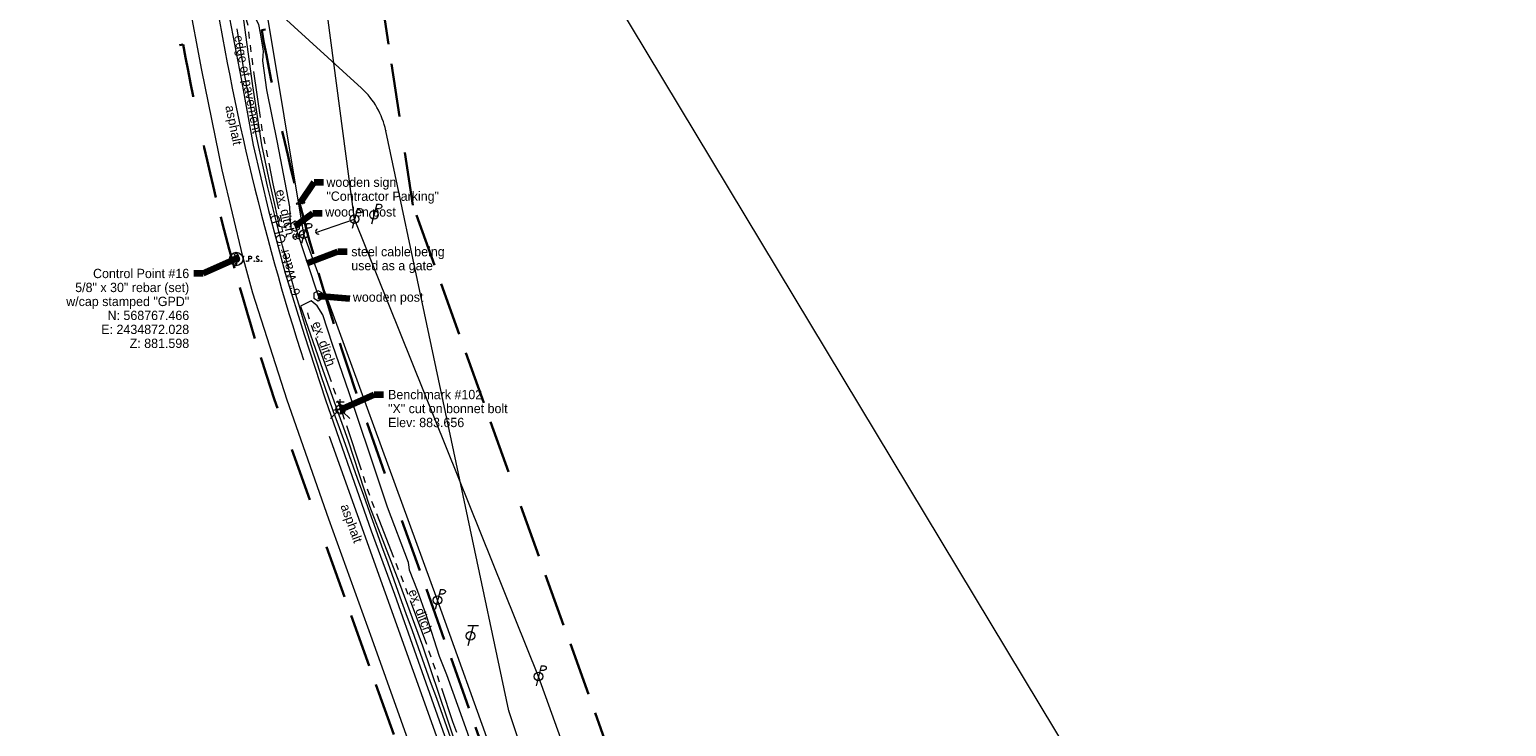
# Model space of a CAD drawing. Header units: feet. Extents: x 2433273 to 2447442, y 555003 to 575201.
# Tile 174 of 226: x 2434717 to 2435827, y 568416 to 568940. Entities that reach past the tile are written whole.
import ezdxf
from ezdxf.enums import TextEntityAlignment as Align

# ---------------------------------------------------------------- set-up
doc = ezdxf.new("R2010")
doc.units = ezdxf.units.FT
doc.header["$LTSCALE"] = 50
doc.header["$MEASUREMENT"] = 0
for name, pattern in [('cl20', [100, 5, -5, 80, -5, 5]), ('DGN Style 2', [484.236387, 290.541832, -193.694555]), ('DGN Style 3', [677.930942, 484.236387, -193.694555]), ('esmtuex', [4.65, 0.8, -0.275, -0.275, 0.8, -0.3, 0.8, -0.3, 0.8, -0.3]), ('rowex', [4.85, 0.8, -0.375, -0.375, 0.8, -0.3, 0.8, -0.3, 0.8, -0.3]), ('stream', [1.4, 0.7, -0.1, 0.1, -0.1, 0.1, -0.1, 0.1, -0.1])]:
    doc.linetypes.add(name, pattern=pattern)
for name, color, linetype, lineweight in [('DR_X_Ditch', 133, 'stream', 0), ('PV_X_EOP', 7, 'DGN Style 3', 0), ('RD_X_Cells', 7, 'Continuous', 0), ('RD_X_Misc_Items', 1, 'DGN Style 3', 13), ('RW_X_CL_20', 6, 'cl20', 0), ('RW_X_Esmt_U', 6, 'esmtuex', 30), ('RW_X_Fee_RW', 6, 'rowex', 30), ('SN_X_Private', 40, 'Continuous', 0), ('SV_P_Mon_Cells_Set', 7, 'Continuous', 0), ('SV_X_Break_Lines', 4, 'DGN Style 2', 0), ('SV_X_Control_Cells_Found', 7, 'Continuous', 0), ('SV_X_Text', 7, 'Continuous', 0), ('UT_X_Electric_Cells', 1, 'Continuous', 0), ('UT_X_Misc_Cells', 7, 'Continuous', 0), ('UT_X_Overhead_Electric', 1, 'Continuous', 0), ('UT_X_Telecom_Cells', 30, 'Continuous', 0), ('UT_X_Water', 133, 'Continuous', 0), ('UT_X_Water_Cells', 133, 'Continuous', 0), ('UT_X_Water_Cells (Construction)', 133, 'Continuous', 0), ('UT_X_Water_Text', 7, 'Continuous', 0)]:
    doc.layers.add(name, color=color, linetype=linetype, lineweight=lineweight)
doc.layers.add('GK_Visualization', color=30, linetype='Continuous', lineweight=13, plot=False)
doc.styles.add('Slanted-Normal LS 0.50', font='font31.shx', dxfattribs={"height": 0.14})
doc.styles.add('Slanted-Normal LS 0.50_0', font='font31.shx')
doc.styles.add('Style-font30', font='font30.shx')
doc.dimstyles.new('Dec-0  Slanted', dxfattribs={"dimscale": 50, "dimtxt": 0.14, "dimasz": 0.14, "dimexe": 0.07, "dimexo": 0.07, "dimgap": 0.07, "dimtad": 1, "dimdec": 0, "dimzin": 3, "dimdsep": 46, "dimtxsty": 'Slanted-Normal LS 0.50_0', "dimcen": 0.09, "dimclrd": 97, "dimclre": 97, "dimclrt": 7, "dimadec": 0, "dimazin": 3, "dimtfac": 1, "dimtdec": 0, "dimtofl": 0, "dimtmove": 1, "dimatfit": 1, "dimfxl": 1, "dimtzin": 3, "dimlwd": 0, "dimlwe": 0, "dimarcsym": 0})

# ---------------------------------------------------------------- blocks, each defined once
blk = doc.blocks.new('X_7')
at = {"layer": 'GK_Visualization', "color": 1, "linetype": 'Continuous', "lineweight": 0}
for p, q in [((-0.1, -0.1), (0.1, 0.1)), ((-0.1, 0.1), (0.1, -0.1))]:
    blk.add_line(p, q, dxfattribs=at)
blk = doc.blocks.new('X_8')
at = {"layer": 'GK_Visualization', "color": 1, "linetype": 'Continuous', "lineweight": 0}
for p, q in [((-0.1, -0.1), (0.1, 0.1)), ((-0.1, 0.1), (0.1, -0.1))]:
    blk.add_line(p, q, dxfattribs=at)
blk = doc.blocks.new('POST_5')
at = {"layer": 'RD_X_Cells', "color": 30, "linetype": 'Continuous', "lineweight": 0, "flags": 128}
blk.add_lwpolyline([(-0.065, -0.038), (0, -0.075), (0.065, -0.038), (0.065, 0.037), (0, 0.075), (-0.065, 0.037), (-0.065, -0.038)], dxfattribs=at)
blk = doc.blocks.new('DM_6')
at = {"layer": 'UT_X_Misc_Cells', "linetype": 'Continuous', "lineweight": 0}
h = blk.add_hatch(color=2, dxfattribs=at)
edge = h.paths.add_edge_path()
edge.add_arc((0, 0), 0.01, 0, 360)
at = {"layer": 'UT_X_Misc_Cells', "color": 2, "linetype": 'Continuous', "lineweight": 0}
blk.add_arc((0.04, 0), 0.04, 90, 270, dxfattribs=at)
blk = doc.blocks.new('DM_7')
at = {"layer": 'UT_X_Misc_Cells', "linetype": 'Continuous', "lineweight": 0}
h = blk.add_hatch(color=2, dxfattribs=at)
edge = h.paths.add_edge_path()
edge.add_arc((0, 0), 0.01, 0, 360)
at = {"layer": 'UT_X_Misc_Cells', "color": 2, "linetype": 'Continuous', "lineweight": 0}
blk.add_arc((0.04, 0), 0.04, 90, 270, dxfattribs=at)
blk = doc.blocks.new('PP_5')
at = {"layer": 'UT_X_Electric_Cells', "color": 1, "linetype": 'Continuous', "lineweight": 0}
for p, q in [((0.043, 0.16), (-0.037, -0.14)), ((0.026, 0.096), (0.085, 0.096)), ((0.043, 0.16), (0.085, 0.16))]:
    blk.add_line(p, q, dxfattribs=at)
blk.add_circle((0, 0), 0.065, dxfattribs=at)
at = {"layer": 'UT_X_Electric_Cells', "color": 1, "linetype": 'Continuous', "lineweight": 0, "extrusion": (0, 0, -1)}
blk.add_arc((-0.086, 0.128), 0.0319, 88.8767, 271.1233, dxfattribs=at)
blk = doc.blocks.new('DM_8')
at = {"layer": 'UT_X_Misc_Cells', "linetype": 'Continuous', "lineweight": 0}
h = blk.add_hatch(color=2, dxfattribs=at)
edge = h.paths.add_edge_path()
edge.add_arc((0, 0), 0.01, 0, 360)
at = {"layer": 'UT_X_Misc_Cells', "color": 2, "linetype": 'Continuous', "lineweight": 0}
blk.add_arc((0.04, 0), 0.04, 90, 270, dxfattribs=at)
blk = doc.blocks.new('PP_6')
at = {"layer": 'UT_X_Electric_Cells', "color": 1, "linetype": 'Continuous', "lineweight": 0}
for p, q in [((0.043, 0.16), (-0.037, -0.14)), ((0.026, 0.096), (0.085, 0.096)), ((0.043, 0.16), (0.085, 0.16))]:
    blk.add_line(p, q, dxfattribs=at)
blk.add_circle((0, 0), 0.065, dxfattribs=at)
at = {"layer": 'UT_X_Electric_Cells', "color": 1, "linetype": 'Continuous', "lineweight": 0, "extrusion": (0, 0, -1)}
blk.add_arc((-0.086, 0.128), 0.0319, 88.8767, 271.1233, dxfattribs=at)
blk = doc.blocks.new('PP_7')
at = {"layer": 'UT_X_Electric_Cells', "color": 1, "linetype": 'Continuous', "lineweight": 0}
for p, q in [((0.043, 0.16), (-0.037, -0.14)), ((0.026, 0.096), (0.085, 0.096)), ((0.043, 0.16), (0.085, 0.16))]:
    blk.add_line(p, q, dxfattribs=at)
blk.add_circle((0, 0), 0.065, dxfattribs=at)
at = {"layer": 'UT_X_Electric_Cells', "color": 1, "linetype": 'Continuous', "lineweight": 0, "extrusion": (0, 0, -1)}
blk.add_arc((-0.086, 0.128), 0.0319, 88.8767, 271.1233, dxfattribs=at)
blk = doc.blocks.new('FH_1')
at = {"layer": 'UT_X_Water_Cells', "color": 133, "linetype": 'Continuous', "lineweight": 0}
for p, q in [((0.06, 0.103), (-0.06, 0.103)), ((0, 0.06), (0, 0.146)), ((-0.042, -0.042), (-0.146, -0.146)), ((0.042, -0.042), (0.146, -0.146))]:
    blk.add_line(p, q, dxfattribs=at)
for start, end in [(140.021, 184.0629), (68.1395, 112.038), (356.0165, 39.9889), (211.8788, 255.8479), (283.8239, 329.9097)]:
    blk.add_arc((0, 0), 0.06, start, end, dxfattribs=at)
at = {"layer": 'UT_X_Water_Cells (Construction)', "color": 133, "linetype": 'Continuous', "lineweight": 30}
blk.add_point((0, 0), dxfattribs=at)
blk.add_point((0, 0), dxfattribs=at)
blk = doc.blocks.new('POST_6')
at = {"layer": 'RD_X_Cells', "color": 30, "linetype": 'Continuous', "lineweight": 0, "flags": 128}
blk.add_lwpolyline([(-0.065, -0.037), (0, -0.075), (0.065, -0.037), (0.065, 0.038), (0, 0.075), (-0.065, 0.038), (-0.065, -0.037)], dxfattribs=at)
blk = doc.blocks.new('PP_9')
at = {"layer": 'UT_X_Electric_Cells', "color": 1, "linetype": 'Continuous', "lineweight": 0}
for p, q in [((0.043, 0.16), (-0.037, -0.14)), ((0.026, 0.096), (0.085, 0.096)), ((0.043, 0.16), (0.085, 0.16))]:
    blk.add_line(p, q, dxfattribs=at)
blk.add_circle((0, 0), 0.065, dxfattribs=at)
at = {"layer": 'UT_X_Electric_Cells', "color": 1, "linetype": 'Continuous', "lineweight": 0, "extrusion": (0, 0, -1)}
blk.add_arc((-0.086, 0.128), 0.0319, 88.8767, 271.1233, dxfattribs=at)
blk = doc.blocks.new('PP_10')
at = {"layer": 'UT_X_Electric_Cells', "color": 1, "linetype": 'Continuous', "lineweight": 0}
for p, q in [((0.043, 0.16), (-0.037, -0.14)), ((0.026, 0.096), (0.085, 0.096)), ((0.043, 0.16), (0.085, 0.16))]:
    blk.add_line(p, q, dxfattribs=at)
blk.add_circle((0, 0), 0.065, dxfattribs=at)
at = {"layer": 'UT_X_Electric_Cells', "color": 1, "linetype": 'Continuous', "lineweight": 0, "extrusion": (0, 0, -1)}
blk.add_arc((-0.086, 0.128), 0.0319, 88.8767, 271.1233, dxfattribs=at)
blk = doc.blocks.new('BM_2')
at = {"layer": 'SV_X_Control_Cells_Found', "color": 2, "linetype": 'Continuous', "lineweight": 0}
for p, q in [((-0.071, 0), (0.07, 0)), ((0, 0.07), (0, -0.071))]:
    blk.add_line(p, q, dxfattribs=at)
blk.add_circle((0, 0), 0.0705, dxfattribs=at)
blk = doc.blocks.new('TELP_24')
at = {"layer": 'UT_X_Telecom_Cells', "color": 30, "linetype": 'Continuous', "lineweight": 0}
for p, q in [((0.12, 0.15), (-0.04, 0.15)), ((0.04, 0.15), (-0.04, -0.15))]:
    blk.add_line(p, q, dxfattribs=at)
blk.add_circle((0, 0), 0.065, dxfattribs=at)
blk = doc.blocks.new('IPS_17')
at = {"layer": 'SV_P_Mon_Cells_Set', "linetype": 'Continuous', "lineweight": 0}
h = blk.add_hatch(color=2, dxfattribs=at)
edge = h.paths.add_edge_path()
edge.add_arc((0, 0), 0.06, 0, 360)
at = {"layer": 'SV_P_Mon_Cells_Set', "color": 2, "linetype": 'Continuous', "lineweight": 0, "flags": 128}
for points in [[(0.101, 0.04), (0.119, 0.04)], [(0.11, -0.04), (0.11, 0.04)], [(0.188, -0.04), (0.188, 0.04), (0.214, 0.04), (0.217, 0.039), (0.221, 0.038), (0.223, 0.037), (0.224, 0.036), (0.227, 0.033), (0.228, 0.029), (0.229, 0.024), (0.229, 0.017), (0.229, 0.014), (0.228, 0.01), (0.226, 0.006), (0.223, 0.004), (0.222, 0.003), (0.219, 0.002), (0.214, 0.001), (0.188, 0.001)], [(0.338, 0.034), (0.337, 0.036), (0.336, 0.037), (0.331, 0.039), (0.325, 0.04), (0.32, 0.04), (0.319, 0.04), (0.311, 0.038), (0.305, 0.034), (0.302, 0.029), (0.3, 0.024), (0.3, 0.021), (0.302, 0.016), (0.306, 0.011), (0.336, -0.008), (0.339, -0.01), (0.34, -0.013), (0.341, -0.017), (0.341, -0.02), (0.341, -0.024), (0.34, -0.027), (0.339, -0.03), (0.338, -0.032), (0.337, -0.034), (0.335, -0.036), (0.334, -0.037), (0.331, -0.039), (0.33, -0.039), (0.325, -0.04), (0.317, -0.04), (0.312, -0.039), (0.305, -0.034), (0.3, -0.03)], [(0.101, -0.04), (0.119, -0.04)], [(0.158, -0.029), (0.16, -0.029), (0.162, -0.03), (0.164, -0.033), (0.164, -0.036), (0.162, -0.039), (0.16, -0.04), (0.158, -0.04), (0.156, -0.039), (0.154, -0.036), (0.154, -0.033), (0.156, -0.03), (0.158, -0.029)], [(0.27, -0.029), (0.273, -0.029), (0.275, -0.03), (0.276, -0.033), (0.276, -0.036), (0.275, -0.039), (0.273, -0.04), (0.27, -0.04), (0.268, -0.039), (0.267, -0.036), (0.267, -0.033), (0.268, -0.03), (0.27, -0.029)], [(0.379, -0.029), (0.382, -0.029), (0.384, -0.03), (0.385, -0.033), (0.385, -0.036), (0.384, -0.039), (0.382, -0.04), (0.379, -0.04), (0.378, -0.039), (0.376, -0.036), (0.376, -0.033), (0.378, -0.03), (0.379, -0.029)]]:
    blk.add_lwpolyline(points, dxfattribs=at)
blk = doc.blocks.new('UOBJ_10')
at = {"layer": 'RD_X_Misc_Items', "color": 7, "linetype": 'Continuous', "lineweight": 0}
blk.add_line((0, -0.038), (0, -0.014), dxfattribs=at)
for centre, radius in [((0, 0), 0.1), ((0, -0.071), 0.00852)]:
    blk.add_circle(centre, radius, dxfattribs=at)
for centre, radius, start, end in [((-0.003, 0.041), 0.0377, 88.324, 152.5385), ((-0.001, 0.044), 0.0344, 291.9329, 92.4584), ((0.029, -0.012), 0.0294, 125.4618, 184.0829)]:
    blk.add_arc(centre, radius, start, end, dxfattribs=at)
blk = doc.blocks.new('UOBJ_16')
at = {"layer": 'RD_X_Misc_Items', "color": 7, "linetype": 'Continuous', "lineweight": 0}
blk.add_line((0, -0.038), (0, -0.014), dxfattribs=at)
for centre, radius in [((0, 0), 0.1), ((0, -0.071), 0.00852)]:
    blk.add_circle(centre, radius, dxfattribs=at)
for centre, radius, start, end in [((-0.003, 0.041), 0.0377, 88.324, 152.5385), ((-0.001, 0.044), 0.0344, 291.9329, 92.4584), ((0.029, -0.012), 0.0294, 125.4618, 184.0829)]:
    blk.add_arc(centre, radius, start, end, dxfattribs=at)
blk = doc.blocks.new('UOBJ_22')
at = {"layer": 'RD_X_Misc_Items', "color": 7, "linetype": 'Continuous', "lineweight": 0}
blk.add_line((0, -0.038), (0, -0.014), dxfattribs=at)
for centre, radius in [((0, 0), 0.1), ((0, -0.071), 0.00852)]:
    blk.add_circle(centre, radius, dxfattribs=at)
for centre, radius, start, end in [((-0.003, 0.041), 0.0377, 88.324, 152.5385), ((-0.001, 0.044), 0.0344, 291.9329, 92.4584), ((0.029, -0.012), 0.0294, 125.4618, 184.0829)]:
    blk.add_arc(centre, radius, start, end, dxfattribs=at)
blk = doc.blocks.new('UOBJ_23')
at = {"layer": 'RD_X_Misc_Items', "color": 7, "linetype": 'Continuous', "lineweight": 0}
blk.add_line((0, -0.038), (0, -0.014), dxfattribs=at)
for centre, radius in [((0, 0), 0.1), ((0, -0.071), 0.00852)]:
    blk.add_circle(centre, radius, dxfattribs=at)
for centre, radius, start, end in [((-0.003, 0.041), 0.0377, 88.324, 152.5385), ((-0.001, 0.044), 0.0344, 291.9329, 92.4584), ((0.029, -0.012), 0.0294, 125.4618, 184.0829)]:
    blk.add_arc(centre, radius, start, end, dxfattribs=at)
blk = doc.blocks.new('UOBJ_24')
at = {"layer": 'RD_X_Misc_Items', "color": 7, "linetype": 'Continuous', "lineweight": 0}
blk.add_line((0, -0.038), (0, -0.014), dxfattribs=at)
for centre, radius in [((0, 0), 0.1), ((0, -0.071), 0.00852)]:
    blk.add_circle(centre, radius, dxfattribs=at)
for centre, radius, start, end in [((-0.003, 0.041), 0.0377, 88.324, 152.5385), ((-0.001, 0.044), 0.0344, 291.9329, 92.4584), ((0.029, -0.012), 0.0294, 125.4618, 184.0829)]:
    blk.add_arc(centre, radius, start, end, dxfattribs=at)
blk = doc.blocks.new('UOBJ_25')
at = {"layer": 'RD_X_Misc_Items', "color": 7, "linetype": 'Continuous', "lineweight": 0}
blk.add_line((0, -0.038), (0, -0.014), dxfattribs=at)
for centre, radius in [((0, 0), 0.1), ((0, -0.071), 0.00852)]:
    blk.add_circle(centre, radius, dxfattribs=at)
for centre, radius, start, end in [((-0.003, 0.041), 0.0377, 88.324, 152.5385), ((-0.001, 0.044), 0.0344, 291.9329, 92.4584), ((0.029, -0.012), 0.0294, 125.4618, 184.0829)]:
    blk.add_arc(centre, radius, start, end, dxfattribs=at)

msp = doc.modelspace()

# ---------------------------------------------------------------- linework, layer by layer
at = {"layer": 'DR_X_Ditch', "flags": 128}
for points in [[(2434886.8, 569042.7), (2434886.3, 569013.5), (2434874.1, 568996.7), (2434871.6, 568991.3), (2434875.5, 568964), (2434877.1, 568955), (2434880.6, 568943.1), (2434884.2, 568914.1), (2434891.2, 568864.7), (2434899.6, 568823.9), (2434906.5, 568793.8)], [(2435085.8, 568280), (2435067.3, 568327.4), (2435050.4, 568375.8), (2435035, 568419.5), (2435016.8, 568473.5), (2434995.8, 568529.7), (2434973.2, 568587.3), (2434954.8, 568643.1), (2434937.6, 568691.9), (2434926.5, 568723.7), (2434925.3, 568730.1)]]:
    msp.add_lwpolyline(points, dxfattribs=at)
at = {"layer": 'GK_Visualization', "color": 1, "flags": 128}
msp.add_lwpolyline([(2435361.4, 567796.4), (2435241.8, 567943, -0.091254), (2435231.4, 567962), (2435077.1, 568427.8), (2434984.5, 568863.9, 0.156821), (2434966.2, 568895.8), (2434901.5, 568954.7, -0.162787), (2434883, 568987.9), (2434854, 569142.3, -0.164079), (2434859.3, 569180.3), (2434898.6, 569258.7, 0.157043), (2434904.2, 569295.1), (2434883.9, 569422.3, -0.061163), (2434883.3, 569436.9)], format="xyb", dxfattribs=at)
msp.add_lwpolyline([(2435361.4, 567796.4), (2435241.8, 567943, -0.091254), (2435231.4, 567962), (2435077.1, 568427.8), (2434984.5, 568863.9, 0.156821), (2434966.2, 568895.8), (2434901.5, 568954.7, -0.162787), (2434883, 568987.9), (2434854, 569142.3, -0.164079), (2434859.3, 569180.3), (2434898.6, 569258.7, 0.157043), (2434904.2, 569295.1), (2434883.9, 569422.3, -0.061163), (2434883.3, 569436.9)], format="xyb", dxfattribs=at)
at = {"layer": 'PV_X_EOP', "flags": 128}
for points in [[(2434758.2, 569625.4), (2434761.2, 569594.7), (2434766.3, 569545.6), (2434773, 569492.6), (2434779.7, 569446.3), (2434787.2, 569397.3), (2434796, 569346.8), (2434804.9, 569295.9), (2434813.3, 569246.6), (2434822.2, 569197.3), (2434831.1, 569146.8), (2434839.7, 569098.6), (2434848.9, 569048.5), (2434858, 568998.6), (2434866.8, 568948.6), (2434875.6, 568902.9), (2434884.8, 568853), (2434896.2, 568803.8), (2434908.9, 568756.8), (2434923, 568710.6), (2434939.1, 568661.7), (2434955.3, 568614.8), (2434973.5, 568563.2), (2434990.9, 568515.5), (2435007.4, 568469.4), (2435024.6, 568420.7), (2435043.1, 568368.8), (2435062.3, 568316.5), (2435070.8, 568293.7), (2435072.9, 568290.9), (2435088.2, 568247), (2435097.4, 568219.8), (2435114.7, 568171.7), (2435132.5, 568122.9), (2435149.3, 568076.6), (2435166.8, 568029.4), (2435184.4, 567980.4), (2435193.8, 567953.5), (2435196.2, 567944.5), (2435213.5, 567896.2), (2435232.1, 567843.8), (2435249, 567796.4), (2435265.7, 567749.5), (2435276.9, 567719)], [(2435250.7, 567709.8), (2435197.9, 567857.8), (2435166.2, 567947.1), (2435124.4, 568063.7), (2435098.5, 568136.1), (2435081.4, 568179.1), (2435045.7, 568282.3), (2435019.9, 568354.1), (2434974.3, 568481.7), (2434941.6, 568571.9), (2434910.2, 568661.3), (2434884.5, 568741.8), (2434876.9, 568769.4), (2434861.3, 568834.4), (2434846.2, 568909.3), (2434830.4, 568993), (2434816.8, 569066.8), (2434802.3, 569149.4), (2434790.3, 569220.8), (2434778.3, 569289.6), (2434764.2, 569369), (2434753.8, 569431), (2434744, 569502.8), (2434734.8, 569584.6), (2434732.2, 569611.9), (2434731.6, 569616.1)]]:
    msp.add_lwpolyline(points, dxfattribs=at)
at = {"layer": 'RD_X_Misc_Items'}
msp.add_line((2434916.2, 568792.1), (2434933.5, 568739.8), dxfattribs=at)
at = {"layer": 'RW_X_CL_20'}
for p, q in [((2434760.9, 569485.1), (2434861.6, 568934)), ((2434760.9, 569485.1), (2434861.6, 568934)), ((2434942, 568634.3), (2435678.5, 566574.9)), ((2434942, 568634.3), (2435678.5, 566574.9))]:
    msp.add_line(p, q, dxfattribs=at)
msp.add_arc((2436740.4, 569277.3), 1909.9, 190.3547, 199.6736, dxfattribs=at)
msp.add_arc((2436740.4, 569277.3), 1909.9, 190.3547, 199.6736, dxfattribs=at)
at = {"layer": 'RW_X_Esmt_U'}
for p, q in [((2435004.8, 568807.9), (2434895.3, 569530.9)), ((2435256.9, 568106.4), (2435004.8, 568807.9))]:
    msp.add_line(p, q, dxfattribs=at)
at = {"layer": 'RW_X_Fee_RW'}
for p, q in [((2434728.5, 569479.2), (2434829.2, 568928.1)), ((2434891.1, 568939.4), (2434894.1, 568939.9)), ((2434829.2, 568928.1), (2434832.1, 568928.6)), ((2434970.3, 568644.4), (2434970.4, 568644)), ((2434970.4, 568644), (2435565.6, 566979.6)), ((2434913.8, 568624.2), (2435509.1, 566959.4))]:
    msp.add_line(p, q, dxfattribs=at)
for radius in [1879.9, 1939.9]:
    msp.add_arc((2436740.4, 569277.3), radius, 190.3547, 199.6736, dxfattribs=at)
at = {"layer": 'SN_X_Private', "linetype": 'DGN Style 2', "lineweight": 13, "flags": 128}
msp.add_lwpolyline([(2434917.5, 568809.5), (2434917.1, 568808.6), (2434923.5, 568809.6), (2434923.6, 568810.2), (2434917.5, 568809.5)], dxfattribs=at)
at = {"layer": 'SV_X_Break_Lines', "flags": 128}
for points in [[(2439939.1, 561027.6), (2439937, 561031.1), (2439929.3, 561042.5), (2439926.8, 561046), (2439928.1, 561046.7), (2439932.5, 561040.8), (2439939.1, 561031.1), (2439940.5, 561028.4), (2434762.3, 569617.1), (2434766.2, 569570.3), (2434771.6, 569523.5), (2434776.6, 569483.4), (2434784, 569457.2), (2434788.6, 569439.8), (2434794.7, 569434.9), (2434798.3, 569432.9), (2434803.1, 569435.7), (2434809.4, 569440.3), (2434807.9, 569450.5), (2434802.9, 569461.6), (2434798.9, 569493.7), (2434795.8, 569520.5), (2434790.7, 569569.8), (2434788.8, 569594.7)], [(2434841.3, 569169.9), (2434852, 569152.6), (2434856.4, 569109.1), (2434860.3, 569085.9), (2434858.4, 569068.8), (2434861.5, 569055.4), (2434866.4, 569043.6), (2434871.2, 569020.9), (2434869.8, 569004.3), (2434865.8, 568993.8), (2434867, 568970.7), (2434872, 568963.8), (2434874.2, 568958.2), (2434877.5, 568947.1), (2434884.2, 568897.6), (2434891, 568853.2), (2434896.9, 568824.9), (2434901.2, 568806.1), (2434904.3, 568792.1), (2434908, 568791.5), (2434912.8, 568794.8), (2434912.3, 568806.6), (2434903, 568855.1), (2434895, 568894.5), (2434892.1, 568916.4), (2434892.2, 568920.1), (2434892.6, 568923.8), (2434890.3, 568937.1), (2434889.1, 568943.6), (2434881.3, 568959.1), (2434879.6, 568975.6), (2434878.5, 568988.7), (2434881.4, 568995.9), (2434885.2, 569000.2), (2434891.9, 569006), (2434900.2, 569012.6), (2434920.7, 569015.9), (2434950.8, 569018.8)], [(2434920.2, 568731.9), (2434937, 568684), (2434956.1, 568630.9), (2434972.3, 568581.6), (2434994.9, 568523.6), (2435012.2, 568476.7), (2435030.3, 568422.5), (2435046.2, 568375.9), (2435063.1, 568326.9), (2435077.6, 568287.1), (2435081.3, 568278.6), (2435087.5, 568275.6), (2435092.4, 568276.3), (2435098.1, 568276.8), (2435104.4, 568277.1), (2435105.5, 568281.3), (2435103.7, 568284.2), (2435098.7, 568285.4), (2435089.5, 568285.6), (2435076.8, 568327.2), (2435069.7, 568350.9), (2435068.7, 568353.7), (2435066.7, 568356.8), (2435059.4, 568373.6), (2435043.4, 568418.6), (2435030.3, 568454.9), (2435024.8, 568468.7), (2435015.1, 568499.3), (2435008.4, 568518.3), (2435002.2, 568533.6), (2435002, 568535.8), (2435001.5, 568539.3), (2434985.7, 568580.9), (2434972.1, 568621.5), (2434956.8, 568666.9), (2434944.5, 568703.3), (2434937.1, 568725.5), (2434932.8, 568732.3), (2434928.3, 568736), (2434920.2, 568731.9)]]:
    msp.add_lwpolyline(points, dxfattribs=at)
at = {"layer": 'UT_X_Misc_Cells'}
for p, q in [((2434931.8, 568787.4), (2434961, 568797.5)), ((2434914.6, 568783.8), (2434922.9, 568786.2)), ((2434922.9, 568786.2), (2434916.7, 568784.5))]:
    msp.add_line(p, q, dxfattribs=at)
at = {"layer": 'UT_X_Overhead_Electric'}
for p, q in [((2434922.9, 568786.2), (2434836.7, 569305.2)), ((2434961, 568797.5), (2434908.1, 569193.7)), ((2435099.3, 568453.7), (2434961, 568797.5)), ((2435023.4, 568511.1), (2434922.9, 568786.2)), ((2435163.9, 568120.7), (2435023.4, 568511.1)), ((2435228.8, 568095.8), (2435099.3, 568453.7))]:
    msp.add_line(p, q, dxfattribs=at)
at = {"layer": 'UT_X_Water'}
msp.add_line((2434950.1, 568654.8), (2434945, 568653.5), dxfattribs=at)
at = {"layer": 'UT_X_Water', "extrusion": (0, 0, -1)}
msp.add_arc((-2436457.6, 569187.4), 1604.1, 340.557, 351.1433, dxfattribs=at)
at = {"layer": 'UT_X_Water'}
msp.add_arc((2238900.4, 498050.3), 208370.5, 19.567843, 19.805881, dxfattribs=at)

# ---------------------------------------------------------------- block references
at = {"layer": 'GK_Visualization', "color": 1, "linetype": 'Continuous', "lineweight": 0}
for name, p in [('X_8', (2434984.5, 568863.9)), ('X_7', (2435077.1, 568427.8))]:
    msp.add_blockref(name, p, dxfattribs=at)
at = {"layer": 'RD_X_Cells', "color": 30, "linetype": 'Continuous', "lineweight": 0, "xscale": 50, "yscale": 50, "zscale": 50}
for name, p in [('POST_5', (2434916.2, 568792.1)), ('POST_6', (2434933.5, 568739.8))]:
    msp.add_blockref(name, p, dxfattribs=at)
at = {"layer": 'RD_X_Misc_Items', "color": 7, "linetype": 'Continuous', "lineweight": 0}
for name, p, xscale, yscale, zscale in [('UOBJ_16', (2434872, 568767.5), 50, 50, 50), ('UOBJ_22', (2434872, 568767.5), 50, 50, 50), ('UOBJ_23', (2434872, 568767.5), 50, 50, 50), ('UOBJ_10', (2434872, 568767.4), 50, 50, 50), ('UOBJ_24', (2434872, 568767.4), 50, 50, 50), ('UOBJ_25', (2434872, 568767.5), 20, 20, 20)]:
    msp.add_blockref(name, p, dxfattribs=dict(at, xscale=xscale, yscale=yscale, zscale=zscale))
at = {"layer": 'SV_P_Mon_Cells_Set', "color": 2, "linetype": 'Continuous', "lineweight": 0, "xscale": 50, "yscale": 50, "zscale": 50}
msp.add_blockref('IPS_17', (2434872, 568767.5), dxfattribs=at)
at = {"layer": 'SV_X_Control_Cells_Found', "color": 2, "linetype": 'Continuous', "lineweight": 0, "xscale": 50, "yscale": 50, "zscale": 50}
msp.add_blockref('BM_2', (2434950.4, 568654.4), dxfattribs=at)
at = {"layer": 'UT_X_Electric_Cells', "color": 1, "linetype": 'Continuous', "lineweight": 0, "xscale": 50, "yscale": 50, "zscale": 50}
for name, p in [('PP_6', (2434961, 568797.5)), ('PP_7', (2434975.6, 568800.6)), ('PP_5', (2434922.9, 568786.2)), ('PP_9', (2435023.4, 568511.1)), ('PP_10', (2435099.3, 568453.7))]:
    msp.add_blockref(name, p, dxfattribs=at)
at = {"layer": 'UT_X_Misc_Cells', "color": 2, "linetype": 'Continuous', "lineweight": 0}
for name, p, xscale, yscale, zscale, rotation in [('DM_6', (2434914.6, 568783.8), 49.99999999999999, 49.99999999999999, 49.99999999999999, 13.35096132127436), ('DM_7', (2434916.7, 568784.5), 49.99999999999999, 49.99999999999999, 49.99999999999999, 11.95135282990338), ('DM_8', (2434931.8, 568787.4), 50, 50, 50, 21.96782589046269)]:
    msp.add_blockref(name, p, dxfattribs=dict(at, xscale=xscale, yscale=yscale, zscale=zscale, rotation=rotation))
at = {"layer": 'UT_X_Telecom_Cells', "color": 30, "linetype": 'Continuous', "lineweight": 0, "xscale": 50, "yscale": 50, "zscale": 50}
msp.add_blockref('TELP_24', (2435048.1, 568484.2), dxfattribs=at)
at = {"layer": 'UT_X_Water_Cells', "color": 133, "linetype": 'Continuous', "lineweight": 0, "xscale": 50, "yscale": 50, "zscale": 50}
msp.add_blockref('FH_1', (2434950.1, 568654.8), dxfattribs=at)

# ---------------------------------------------------------------- texts
at = {"layer": 'GK_Visualization', "color": 1, "style": 'Style-font30'}
for s, p in [('TEMP71', (2434984.5, 568863.9)), ('TEMP70', (2435077.1, 568427.8))]:
    msp.add_text(s, height=0.14, dxfattribs=at).set_placement(p, align=Align.RIGHT)
at = {"layer": 'SV_X_Text', "style": 'Slanted-Normal LS 0.50'}
for s, rotation, p in [('edge of pavement', 280.8628, (2434870.3, 568934.9)), ('asphalt', 281.3922, (2434863.7, 568882.2)), ('ex. ditch', 282.9851, (2434901.7, 568818.9)), ('ex. ditch', 289.2359, (2434929, 568719.2)), ('asphalt', 289.9157, (2434950.3, 568581.8)), ('ex. ditch', 290.463, (2435001.3, 568517.7))]:
    msp.add_text(s, height=7, rotation=rotation, dxfattribs=at).set_placement(p)
at = {"layer": 'SV_X_Text', "char_height": 7, "style": 'Slanted-Normal LS 0.50'}
for s, insert, attachment_point, line_spacing_factor in [('wooden sign\\P"Contractor Parking"', (2434939.8, 568828.7), 1, 0.9), ('wooden post', (2434938.9, 568801.8), 4, 0.606), ('steel cable being\\Pused as a gate', (2434958.5, 568776.5), 1, 0.9), ('Control Point #16\\P5/8" x 30" rebar (set)\\Pw/cap stamped "GPD"\\PN: 568767.466\\PE: 2434872.028\\PZ: 881.598', (2434836.6, 568760.1), 3, 0.9), ('wooden post', (2434959.7, 568737.8), 4, 0.606), ('Benchmark #102\\P"X" cut on bonnet bolt\\PElev: 883.656', (2434986.2, 568669.1), 1, 0.9)]:
    msp.add_mtext(s, dxfattribs=dict(at, insert=insert, attachment_point=attachment_point, line_spacing_factor=line_spacing_factor))
at = {"layer": 'UT_X_Water_Text', "style": 'Slanted-Normal LS 0.50'}
msp.add_text('6" Water \'QL-D\'', height=7, rotation=105.3788, dxfattribs=at).set_placement((2434911.8, 568772.2), align=Align.CENTER)

# ---------------------------------------------------------------- leaders
at = {"layer": 'SV_X_Text', "color": 97, "linetype": 'Continuous', "lineweight": 0, "annotation_type": 0, "has_hookline": 1}
for points, hookline_direction, text_width in [([(2434920.4, 568809.9), (2434930.6, 568825.2), (2434937.6, 568825.2)], 0, 114.3), ([(2434916.2, 568792.1), (2434929.7, 568801.8), (2434936.7, 568801.8)], 0, 68.6), ([(2434925.3, 568764.4), (2434948.3, 568773), (2434955.3, 568773)], 0, 97.4), ([(2434872, 568767.5), (2434847.1, 568756.6), (2434840.1, 568756.6)], 1, 120.1), ([(2434933.5, 568739.8), (2434957.5, 568737.8)], 0, 68.6), ([(2434950.4, 568654.4), (2434975.7, 568665.6), (2434982.7, 568665.6)], 0, 124.4)]:
    msp.add_leader(points, dimstyle='Dec-0  Slanted', override={"dimtad": 0, "dimclrd": 0, "dimlwd": 65534}, dxfattribs=dict(at, hookline_direction=hookline_direction, text_width=text_width))

doc.saveas('drawing.dxf')
